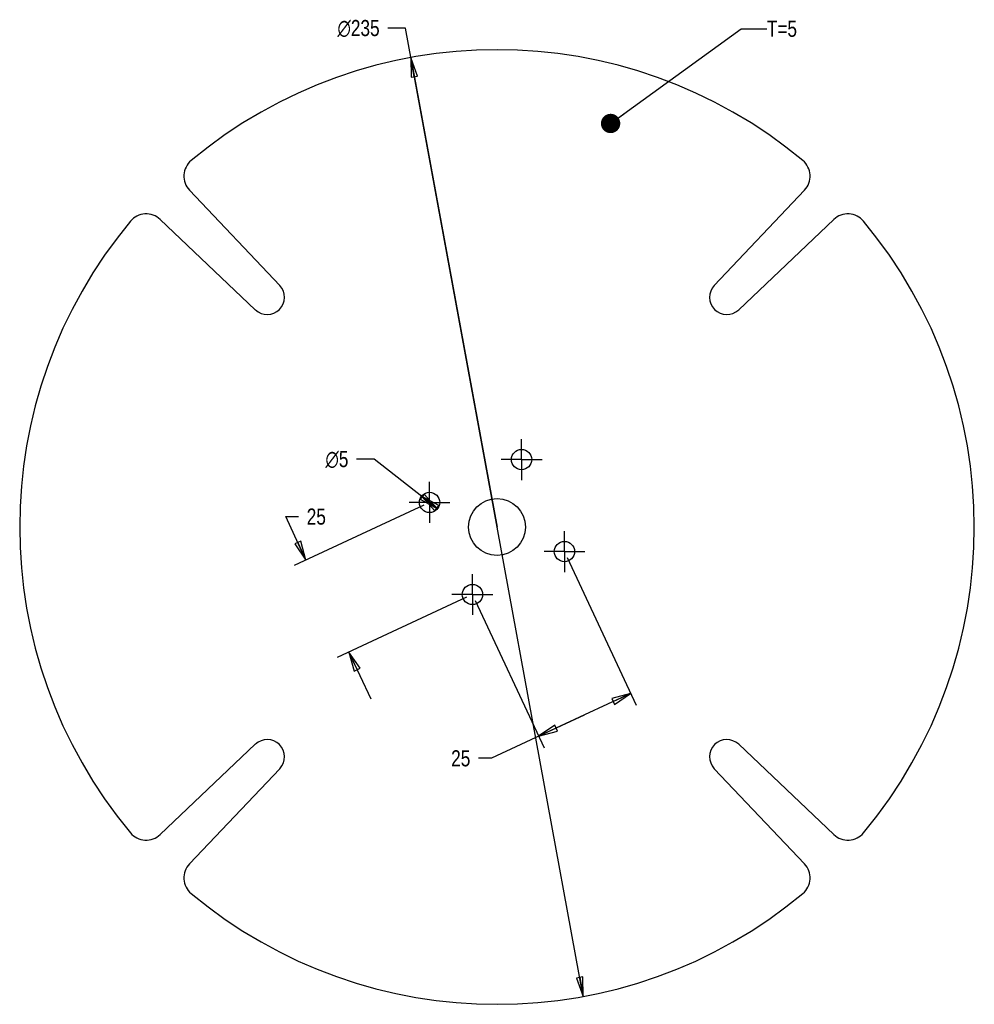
# Model space of a CAD drawing. Header units: inches. Extents: x 3.57 to 12.83, y 1.99 to 11.54.
import ezdxf

# ---------------------------------------------------------------- set-up
doc = ezdxf.new("R2010")
doc.units = ezdxf.units.IN
doc.header["$LTSCALE"] = 0.909449
doc.header["$MEASUREMENT"] = 0
doc.linetypes.add('CENTER', pattern=[0.6, 0.375, -0.075, 0.075, -0.075])
doc.layers.get('0').update_dxf_attribs({"linetype": 'CONTINUOUS'})
doc.layers.add('DEFAULT_1', color=7, linetype='CENTER')
doc.styles.get("Standard").update_dxf_attribs({"font": 'txt', "width": 0.8})
doc.styles.add('TEXTSTYLE_1', font='gdt', dxfattribs={"width": 0.8})
doc.dimstyles.new('DIMSTYLE_1', dxfattribs={"dimtxt": 0.15625, "dimasz": 0.1875, "dimexe": 0.125, "dimexo": 0.0625, "dimgap": 0.09, "dimtad": 0, "dimtih": 1, "dimtoh": 1, "dimzin": 4, "dimdsep": 46, "dimtxsty": 'STANDARD', "dimblk": 'CLOSED', "dimblk1": 'CLOSED', "dimblk2": 'CLOSED', "dimcen": 0.09, "dimadec": 0, "dimazin": 0, "dimtfac": 1, "dimtmove": 0, "dimatfit": 2, "dimldrblk": 'CLOSED', "dimfxl": 1, "dimtolj": 1, "dimtzin": 4, "dimarcsym": 0})
doc.dimstyles.new('DIMSTYLE_2', dxfattribs={"dimtxt": 0.15625, "dimasz": 0.1875, "dimexe": 0.125, "dimexo": 0.0625, "dimgap": 0.078125, "dimtad": 0, "dimtih": 1, "dimtoh": 1, "dimzin": 4, "dimdsep": 46, "dimtxsty": 'STANDARD', "dimblk": 'CLOSED', "dimblk1": 'CLOSED', "dimblk2": 'CLOSED', "dimcen": 0.09, "dimadec": 0, "dimazin": 0, "dimtfac": 1, "dimtofl": 0, "dimtmove": 0, "dimatfit": 3, "dimldrblk": 'CLOSED', "dimfxl": 1, "dimtolj": 1, "dimtzin": 4, "dimarcsym": 0})
doc.dimstyles.get("Standard").update_dxf_attribs({"dimtxt": 0.15625, "dimasz": 0.1875, "dimexe": 0.125, "dimexo": 0.0625, "dimgap": 0.09, "dimtad": 0, "dimtih": 1, "dimtoh": 1, "dimzin": 4, "dimdsep": 46, "dimtxsty": 'STANDARD', "dimblk": 'CLOSED', "dimblk1": 'CLOSED', "dimblk2": 'CLOSED', "dimcen": 0.09, "dimadec": 0, "dimazin": 0, "dimtp": 0.01, "dimtm": 0.01, "dimtfac": 1, "dimtofl": 0, "dimtmove": 0, "dimatfit": 3, "dimldrblk": 'CLOSED', "dimfxl": 1, "dimtolj": 1, "dimtzin": 4, "dimarcsym": 0})

# ---------------------------------------------------------------- blocks, each defined once
blk = doc.blocks.new('_CLOSED')
at = {"color": 0, "linetype": 'BYBLOCK'}
for p, q in [((0, 0), (-1, 0.167)), ((-1, 0.167), (-1, -0.167)), ((-1, -0.167), (0, 0)), ((-1, 0), (0, 0))]:
    blk.add_line(p, q, dxfattribs=at)
blk = doc.blocks.new('*D0')
at = {"color": 2, "linetype": 'CONTINUOUS'}
for p, q in [((7.312, 11.4555), (7.1401, 11.4555)), ((8.1997, 6.6192), (7.312, 11.4555)), ((7.3645, 11.1692), (8.1997, 6.6192)), ((9.0348, 2.0692), (8.1997, 6.6192))]:
    blk.add_line(p, q, dxfattribs=at)
at = {"color": 2, "linetype": 'CONTINUOUS', "xscale": 0.1875, "yscale": 0.1875, "zscale": 0.1875}
for p, rotation in [((7.3645, 11.1692), 100.4007284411), ((9.0348, 2.0692), 280.4007284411)]:
    blk.add_blockref('_CLOSED', p, dxfattribs=dict(at, rotation=rotation))
at = {"color": 2, "linetype": 'CONTINUOUS', "insert": (7.062, 11.5336), "char_height": 0.15625, "width": 0.583333, "attachment_point": 3, "line_spacing_factor": 0.9, "style": 'TEXTSTYLE_1'}
blk.add_mtext('{\\Fgdt;n}\\Ftxt;235', dxfattribs=at)
blk = doc.blocks.new('*D1')
at = {"color": 2, "linetype": 'CONTINUOUS'}
for p, q in [((8.8801, 6.3245), (9.5474, 4.8935)), ((7.988, 5.9086), (8.6554, 4.4775)), ((9.4946, 5.0068), (9.0486, 4.7988)), ((9.0486, 4.7988), (8.145, 4.3774)), ((8.6025, 4.5908), (9.0486, 4.7988)), ((8.145, 4.3774), (8.0193, 4.3774))]:
    blk.add_line(p, q, dxfattribs=at)
at = {"color": 2, "linetype": 'CONTINUOUS', "xscale": 0.1875, "yscale": 0.1875, "zscale": 0.1875}
for p, rotation in [((9.4946, 5.0068), 25), ((8.6025, 4.5908), 205)]:
    blk.add_blockref('_CLOSED', p, dxfattribs=dict(at, rotation=rotation))
at = {"color": 2, "linetype": 'CONTINUOUS', "insert": (7.9412, 4.4556), "char_height": 0.15625, "width": 0.25, "attachment_point": 3, "line_spacing_factor": 0.9}
blk.add_mtext('25', dxfattribs=at)
blk = doc.blocks.new('*D2')
at = {"color": 2, "linetype": 'CONTINUOUS'}
for p, q in [((7.489, 6.8308), (6.2351, 6.2461)), ((6.3484, 6.2989), (6.1518, 6.7205)), ((6.1518, 6.7205), (6.2774, 6.7205)), ((7.905, 5.9388), (6.651, 5.3541)), ((6.7643, 5.4069), (6.9756, 4.9538))]:
    blk.add_line(p, q, dxfattribs=at)
at = {"color": 2, "linetype": 'CONTINUOUS', "xscale": 0.1875, "yscale": 0.1875, "zscale": 0.1875}
for p, rotation in [((6.3484, 6.2989), 295), ((6.7643, 5.4069), 115)]:
    blk.add_blockref('_CLOSED', p, dxfattribs=dict(at, rotation=rotation))
at = {"color": 2, "linetype": 'CONTINUOUS', "insert": (6.3555, 6.7986), "char_height": 0.15625, "width": 0.25, "attachment_point": 1, "line_spacing_factor": 0.9}
blk.add_mtext('25', dxfattribs=at)
blk = doc.blocks.new('*D3')
at = {"color": 2, "linetype": 'CONTINUOUS'}
for p, q in [((7.0096, 7.2779), (6.8378, 7.2779)), ((7.5457, 6.8573), (7.0096, 7.2779)), ((7.4682, 6.918), (7.5457, 6.8573)), ((7.6231, 6.7965), (7.5457, 6.8573))]:
    blk.add_line(p, q, dxfattribs=at)
at = {"color": 2, "linetype": 'CONTINUOUS', "xscale": 0.1875, "yscale": 0.1875, "zscale": 0.1875}
for p, rotation in [((7.4682, 6.918), 141.8752021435), ((7.6231, 6.7965), 321.8752021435)]:
    blk.add_blockref('_CLOSED', p, dxfattribs=dict(at, rotation=rotation))
at = {"color": 2, "linetype": 'CONTINUOUS', "insert": (6.7596, 7.3561), "char_height": 0.15625, "width": 0.333333, "attachment_point": 3, "line_spacing_factor": 0.9, "style": 'TEXTSTYLE_1'}
blk.add_mtext('{\\Fgdt;n}\\Ftxt;5', dxfattribs=at)

msp = doc.modelspace()

# ---------------------------------------------------------------- linework, layer by layer
at = {"color": 7, "linetype": 'CONTINUOUS'}
for p, q in [((5.2189, 9.8843), (6.094, 8.9615)), ((10.3054, 8.9615), (11.1804, 9.8843)), ((5.8574, 8.7249), (4.9346, 9.6)), ((11.4647, 9.6), (10.5419, 8.7249)), ((4.9346, 3.6385), (5.8574, 4.5135)), ((10.5419, 4.5135), (11.4647, 3.6385)), ((6.094, 4.277), (5.2189, 3.3542)), ((11.1804, 3.3542), (10.3054, 4.277))]:
    msp.add_line(p, q, dxfattribs=at)
for centre, radius in [((8.4377, 7.2732), 0.0984), ((7.5457, 6.8573), 0.0984), ((8.1997, 6.6192), 0.2756), ((8.8537, 6.3812), 0.0984), ((7.9616, 5.9652), 0.0984)]:
    msp.add_circle(centre, radius, dxfattribs=at)
for centre, radius, start, end in [((8.1997, 6.6192), 4.626, 50.15326, 129.84674), ((5.3618, 10.0197), 0.1969, 129.84674, 223.4779), ((11.0376, 10.0197), 0.1969, 316.5221, 50.15326), ((4.7991, 9.4571), 0.1969, 46.5221, 140.15326), ((11.6002, 9.4571), 0.1969, 39.84674, 133.4779), ((8.1997, 6.6192), 4.626, 140.15326, 219.84674), ((8.1997, 6.6192), 4.626, 320.15326, 39.84674), ((5.9726, 8.8463), 0.1673, 226.5221, 43.4779), ((10.4268, 8.8463), 0.1673, 136.5221, 313.4779), ((5.9726, 4.3921), 0.1673, 316.5221, 133.4779), ((10.4268, 4.3921), 0.1673, 46.5221, 223.4779), ((4.7991, 3.7813), 0.1969, 219.84674, 313.4779), ((11.6002, 3.7813), 0.1969, 226.5221, 320.15326), ((5.3618, 3.2187), 0.1969, 136.5221, 230.15326), ((11.0376, 3.2187), 0.1969, 309.84674, 43.4779), ((8.1997, 6.6192), 4.626, 230.15326, 309.84674)]:
    msp.add_arc(centre, radius, start, end, dxfattribs=at)
at = {"layer": 'DEFAULT_1', "color": 2, "linetype": 'CENTER'}
for p, q in [((8.4377, 7.2732), (8.4377, 7.4716)), ((8.4377, 7.2732), (8.2393, 7.2732)), ((8.4377, 7.2732), (8.4377, 7.0748)), ((8.4377, 7.2732), (8.6361, 7.2732)), ((7.5457, 6.8573), (7.5457, 7.0557)), ((7.5457, 6.8573), (7.3472, 6.8573)), ((7.5457, 6.8573), (7.5457, 6.6588)), ((7.5457, 6.8573), (7.7441, 6.8573)), ((8.8537, 6.3812), (8.8537, 6.5796)), ((8.8537, 6.3812), (8.6552, 6.3812)), ((8.8537, 6.3812), (9.0521, 6.3812)), ((8.8537, 6.3812), (8.8537, 6.1828)), ((7.9616, 5.9652), (7.9616, 6.1636)), ((7.9616, 5.9652), (7.7632, 5.9652)), ((7.9616, 5.9652), (8.1601, 5.9652)), ((7.9616, 5.9652), (7.9616, 5.7668))]:
    msp.add_line(p, q, dxfattribs=at)

# ---------------------------------------------------------------- texts
at = {"color": 2, "linetype": 'CONTINUOUS', "insert": (10.8145, 11.5265), "char_height": 0.15625, "width": 0.375, "attachment_point": 1, "line_spacing_factor": 0.9}
msp.add_mtext('T=5', dxfattribs=at)

# ---------------------------------------------------------------- dimensions: what is measured, and where the dimension line sits
at = {"color": 2, "linetype": 'CONTINUOUS'}
for p1, p2, picture, middle in [((7.3645, 11.1692), (9.0348, 2.0692), '*D0', (6.7703, 11.4555)), ((7.4682, 6.918), (7.6231, 6.7965), '*D3', (6.593, 7.2779))]:
    dim = msp.add_diameter_dim_2p(p1=p1, p2=p2, text='%%c<>', dimstyle='DIMSTYLE_1', override={"dimpost": '<>'}, dxfattribs=at)
    dim.commit()
    dim.dimension.update_dxf_attribs({"geometry": picture, "text_midpoint": middle, "dimtype": 163})
for base, p1, p2, angle, picture, middle in [((6.7643, 5.4069), (7.5457, 6.8573), (7.9616, 5.9652), 295, '*D2', (6.4844, 6.7205)), ((9.4946, 5.0068), (7.9616, 5.9652), (8.8537, 6.3812), 25, '*D1', (7.8201, 4.3774))]:
    dim = msp.add_linear_dim(base=base, p1=p1, p2=p2, angle=angle, dimstyle='DIMSTYLE_2', dxfattribs=at)
    dim.commit()
    dim.dimension.update_dxf_attribs({"geometry": picture, "text_midpoint": middle, "dimtype": 160})

# ---------------------------------------------------------------- leaders
msp.add_leader([(9.3006, 10.5305), (10.5645, 11.4484), (10.8145, 11.4484)], dimstyle='STANDARD', override={"dimtad": 0, "dimldrblk": 'DOT'}, dxfattribs=at)

doc.saveas('drawing.dxf')
